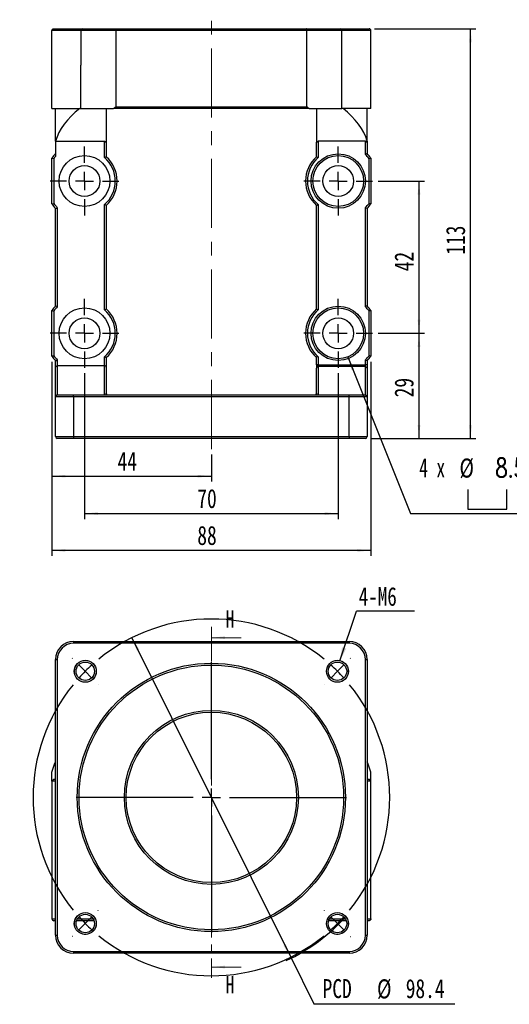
# Model space of a CAD drawing. Header units: millimetres. Extents: x 32 to 275, y 1 to 197.
# Tile 1 of 4: x 32 to 122, y 10 to 191. Entities that reach past the tile are written whole.
import ezdxf

# ---------------------------------------------------------------- set-up
doc = ezdxf.new("R2010")
doc.units = ezdxf.units.MM
doc.linetypes.add('CENTER', pattern=[10.16, 6.35, -1.27, 1.27, -1.27])
doc.linetypes.add('CENTERX2', pattern=[20.32, 12.7, -2.54, 2.54, -2.54])
doc.layers.add('FORMAT', color=7, linetype='Continuous')
doc.styles.add('SLDTEXTSTYLE0', font='TXT', dxfattribs={"width": 0.75})
doc.styles.add('SLDTEXTSTYLE1', font='TXT', dxfattribs={"width": 0.75, "bigfont": 'bigfont'})
doc.styles.add('SLDTEXTSTYLE4', font='TXT', dxfattribs={"width": 0.666667})
doc.dimstyles.new('SLDDIMSTYLE0', dxfattribs={"dimtxt": 3.5, "dimasz": 2.5, "dimexe": 0, "dimexo": 0.0625, "dimgap": 0.875, "dimtad": 0, "dimtih": 1, "dimtoh": 1, "dimdec": 1, "dimlfac": 1.5, "dimrnd": 1e-09, "dimzin": 12, "dimdsep": 46, "dimtxsty": 'SLDTEXTSTYLE0', "dimsah": 1, "dimcen": 0, "dimadec": 0, "dimazin": 3, "dimtfac": 1, "dimtdec": 1, "dimtmove": 0, "dimatfit": 3, "dimfxl": 0, "dimfrac": 2, "dimtolj": 1, "dimtzin": 12, "dimarcsym": 0})
doc.dimstyles.new('SLDDIMSTYLE1', dxfattribs={"dimtxt": 0.18, "dimasz": 2.5, "dimexe": 0, "dimexo": 0.0625, "dimgap": 0, "dimtad": 0, "dimtih": 1, "dimtoh": 1, "dimdec": 0, "dimrnd": 1e-09, "dimzin": 0, "dimdsep": 46, "dimtxsty": 'Standard', "dimsah": 1, "dimcen": 0.09, "dimadec": 0, "dimazin": 0, "dimtfac": 2.5, "dimtdec": 0, "dimtofl": 0, "dimtmove": 0, "dimatfit": 3, "dimfxl": 0, "dimfrac": 2, "dimtolj": 1, "dimtzin": 0, "dimarcsym": 0})
doc.dimstyles.new('SLDDIMSTYLE2', dxfattribs={"dimtxt": 3.5, "dimasz": 2.5, "dimexe": 0, "dimexo": 0.0625, "dimgap": 0.875, "dimtad": 1, "dimlfac": 1.5, "dimrnd": 1e-09, "dimzin": 12, "dimdsep": 46, "dimtxsty": 'SLDTEXTSTYLE0', "dimsah": 1, "dimcen": 0.09, "dimadec": 0, "dimazin": 3, "dimtfac": 1, "dimtofl": 0, "dimtmove": 0, "dimatfit": 3, "dimfxl": 0, "dimfrac": 2, "dimtolj": 1, "dimtzin": 12, "dimarcsym": 0})
doc.dimstyles.new('SLDDIMSTYLE6', dxfattribs={"dimtxt": 3.5, "dimasz": 2.5, "dimexe": 0, "dimexo": 0.0625, "dimgap": 0.875, "dimtad": 0, "dimtih": 1, "dimtoh": 1, "dimdec": 1, "dimlfac": 1.5, "dimrnd": 1e-09, "dimzin": 12, "dimdsep": 46, "dimtxsty": 'SLDTEXTSTYLE0', "dimsah": 1, "dimcen": 0, "dimadec": 0, "dimazin": 3, "dimtfac": 1, "dimtofl": 0, "dimtmove": 0, "dimatfit": 3, "dimfxl": 0, "dimfrac": 2, "dimtolj": 1, "dimtzin": 12, "dimarcsym": 0})

# ---------------------------------------------------------------- blocks, each defined once
blk = doc.blocks.new('_D')
at = {"layer": 'FORMAT', "color": 7}
for p, q in [((52.56, 77.53), (81.76, 18.79)), ((81.76, 18.79), (86.03, 10.2)), ((86.03, 10.2), (111.97, 10.2))]:
    blk.add_line(p, q, dxfattribs=at)
blk.add_arc((67.16, 48.16), 33.01, 294.6812, 318.7227, dxfattribs=at)
for points in [[(52.56, 77.53), (53.45, 75.18), (53.9, 75.4)], [(81.76, 18.79), (80.87, 21.14), (80.42, 20.92)]]:
    blk.add_solid(points, dxfattribs=at)
at = {"layer": 'FORMAT', "color": 7, "char_height": 3.5, "attachment_point": 1, "style": 'SLDTEXTSTYLE0'}
for s, insert in [('PCD', (87.62, 14.76)), ('%%c', (97.64, 14.71)), ('98.4', (102.92, 14.76))]:
    blk.add_mtext(s, dxfattribs=dict(at, insert=insert))
blk = doc.blocks.new('SW_NOTE_0')
at = {"layer": 'FORMAT', "color": 0}
blk.add_line((10.7, 0), (0, 0), dxfattribs=at)
at = {"layer": 'FORMAT', "color": 0, "insert": (0.41, 4.4), "char_height": 3.44, "attachment_point": 1, "style": 'SLDTEXTSTYLE0'}
blk.add_mtext('4-M6', dxfattribs=at)
blk = doc.blocks.new('SW_CENTERMARKSYMBOL_0')
at = {"layer": 'FORMAT', "color": 0}
for p, q in [((-48.74, 2.36), (-48.77, 2.38)), ((2.36, 2.36), (2.38, 2.38)), ((-46.39, 0), (-47.56, 1.18)), ((-23.19, -19.86), (-23.19, 1.67)), ((0, 0), (-1.18, -1.18)), ((0, 0), (1.18, 1.18)), ((-46.39, 0), (-45.21, -1.18)), ((-44.03, -2.36), (-44.01, -2.38)), ((-2.36, -2.36), (-2.38, -2.38)), ((-23.19, -23.19), (-23.19, -21.53)), ((-26.53, -23.19), (-48.05, -23.19)), ((-23.19, -23.19), (-24.86, -23.19)), ((-23.19, -23.19), (-23.19, -24.86)), ((-23.19, -23.19), (-21.53, -23.19)), ((-19.86, -23.19), (1.67, -23.19)), ((-23.19, -26.53), (-23.19, -48.05)), ((-46.39, -46.39), (-45.21, -45.21)), ((-44.03, -44.03), (-44.01, -44.01)), ((-2.36, -44.03), (-2.38, -44.01)), ((0, -46.39), (-1.18, -45.21)), ((-46.39, -46.39), (-47.56, -47.56)), ((0, -46.39), (1.18, -47.56)), ((-48.74, -48.74), (-48.77, -48.77)), ((2.36, -48.74), (2.38, -48.77))]:
    blk.add_line(p, q, dxfattribs=at)
for start, end in [(50.8227, 129.1773), (132.0886, 135), (45, 47.9114), (42.0886, 45), (135, 137.9114), (140.8227, 219.1773), (320.8227, 39.1773), (222.0886, 225), (315, 317.9114), (225, 227.9114), (312.0886, 315), (230.8227, 309.1773)]:
    blk.add_arc((-23.19, -23.19), 32.8, start, end, dxfattribs=at)
blk = doc.blocks.new('SW_SYMBOL_HOLE_SPOT')
at = {"layer": 'FORMAT', "color": 0}
for p, q in [((0, 875), (0, 75)), ((1600, 75), (1600, 875)), ((0, 75), (1600, 75))]:
    blk.add_line(p, q, dxfattribs=at)
blk = doc.blocks.new('_D_6')
at = {"layer": 'FORMAT'}
for p, q in [((92.24, 129.16), (103.81, 100.35)), ((103.81, 100.35), (145.81, 100.35))]:
    blk.add_line(p, q, dxfattribs=at)
blk.add_solid([(92.24, 129.16), (92.94, 126.75), (93.4, 126.93)], dxfattribs=at)
at = {"layer": 'FORMAT', "xscale": 0.004470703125, "yscale": 0.004470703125, "zscale": 0.004470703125}
blk.add_blockref('SW_SYMBOL_HOLE_SPOT', (114.36, 100.84), dxfattribs=at)
at = {"layer": 'FORMAT', "char_height": 3.5, "attachment_point": 1}
for s, insert, style in [('4 x', (105.4, 110.53), 'SLDTEXTSTYLE4'), ('%%c', (112.81, 110.47), 'SLDTEXTSTYLE0'), ('8.5 \\M+18AAE\\M+19153\\M+18AD1\\M+190FA', (119.4, 110.53), 'SLDTEXTSTYLE1'), ('%%c', (123.81, 104.86), 'SLDTEXTSTYLE0'), ('14', (130.4, 104.92), 'SLDTEXTSTYLE0')]:
    blk.add_mtext(s, dxfattribs=dict(at, insert=insert, style=style))
blk = doc.blocks.new('_D_7')
at = {"layer": 'FORMAT', "color": 7}
for p, q in [((97.83, 161.49), (106.36, 161.49)), ((105.36, 133.49), (105.36, 161.49)), ((97.83, 133.49), (106.36, 133.49))]:
    blk.add_line(p, q, dxfattribs=at)
for points in [[(105.36, 161.49), (105.11, 158.99), (105.61, 158.99)], [(105.36, 133.49), (105.61, 135.99), (105.11, 135.99)]]:
    blk.add_solid(points, dxfattribs=at)
at = {"layer": 'FORMAT', "color": 7, "insert": (100.85, 144.9), "char_height": 3.5, "attachment_point": 1, "rotation": 90, "style": 'SLDTEXTSTYLE0'}
blk.add_mtext('42', dxfattribs=at)
blk = doc.blocks.new('_D_8')
at = {"layer": 'FORMAT', "color": 7}
for p, q in [((43.83, 126.16), (43.83, 99.35)), ((90.5, 126.16), (90.5, 99.35)), ((43.83, 100.35), (90.5, 100.35))]:
    blk.add_line(p, q, dxfattribs=at)
for points in [[(43.83, 100.35), (46.33, 100.1), (46.33, 100.6)], [(90.5, 100.35), (88, 100.6), (88, 100.1)]]:
    blk.add_solid(points, dxfattribs=at)
at = {"layer": 'FORMAT', "color": 7, "insert": (64.58, 104.86), "char_height": 3.5, "attachment_point": 1, "style": 'SLDTEXTSTYLE0'}
blk.add_mtext('70', dxfattribs=at)
blk = doc.blocks.new('_D_9')
at = {"layer": 'FORMAT', "color": 7}
for p, q in [((37.83, 128.27), (37.83, 106.22)), ((67.16, 111.22), (67.16, 106.22)), ((37.83, 107.22), (67.16, 107.22))]:
    blk.add_line(p, q, dxfattribs=at)
for points in [[(37.83, 107.22), (40.33, 106.97), (40.33, 107.47)], [(67.16, 107.22), (64.66, 107.47), (64.66, 106.97)]]:
    blk.add_solid(points, dxfattribs=at)
at = {"layer": 'FORMAT', "color": 7, "insert": (49.91, 111.73), "char_height": 3.5, "attachment_point": 1, "style": 'SLDTEXTSTYLE0'}
blk.add_mtext('44', dxfattribs=at)
blk = doc.blocks.new('_D_10')
at = {"layer": 'FORMAT', "color": 7}
for p, q in [((37.83, 128.27), (37.83, 92.57)), ((96.5, 128.27), (96.5, 92.57)), ((96.5, 93.57), (37.83, 93.57))]:
    blk.add_line(p, q, dxfattribs=at)
for points in [[(37.83, 93.57), (40.33, 93.32), (40.33, 93.82)], [(96.5, 93.57), (94, 93.82), (94, 93.32)]]:
    blk.add_solid(points, dxfattribs=at)
at = {"layer": 'FORMAT', "color": 7, "insert": (64.58, 98.08), "char_height": 3.5, "attachment_point": 1, "style": 'SLDTEXTSTYLE0'}
blk.add_mtext('88', dxfattribs=at)
blk = doc.blocks.new('_D_11')
at = {"layer": 'FORMAT', "color": 7}
for p, q in [((97.83, 133.49), (106.36, 133.49)), ((105.36, 114.16), (105.36, 133.49)), ((96.5, 114.16), (106.36, 114.16))]:
    blk.add_line(p, q, dxfattribs=at)
for points in [[(105.36, 133.49), (105.11, 130.99), (105.61, 130.99)], [(105.36, 114.16), (105.61, 116.66), (105.11, 116.66)]]:
    blk.add_solid(points, dxfattribs=at)
at = {"layer": 'FORMAT', "color": 7, "insert": (100.85, 121.72), "char_height": 3.5, "attachment_point": 1, "rotation": 90, "style": 'SLDTEXTSTYLE0'}
blk.add_mtext('29', dxfattribs=at)
blk = doc.blocks.new('_D_12')
at = {"layer": 'FORMAT', "color": 7}
for p, q in [((97.16, 189.49), (115.83, 189.49)), ((114.83, 114.16), (114.83, 189.49)), ((96.5, 114.16), (115.83, 114.16))]:
    blk.add_line(p, q, dxfattribs=at)
for points in [[(114.83, 189.49), (114.58, 186.99), (115.08, 186.99)], [(114.83, 114.16), (115.08, 116.66), (114.58, 116.66)]]:
    blk.add_solid(points, dxfattribs=at)
at = {"layer": 'FORMAT', "color": 7, "insert": (110.32, 147.94), "char_height": 3.5, "attachment_point": 1, "rotation": 90, "style": 'SLDTEXTSTYLE0'}
blk.add_mtext('113', dxfattribs=at)
blk = doc.blocks.new('SW_CENTERMARKSYMBOL_1')
at = {"layer": 'FORMAT', "color": 0}
for p, q in [((0, 3.33), (0, 6.33)), ((-3.33, 0), (-6.33, 0)), ((0, 0), (-1.67, 0)), ((0, 0), (0, 1.67)), ((0, 0), (0, -1.67)), ((0, 0), (1.67, 0)), ((3.33, 0), (6.33, 0)), ((0, -3.33), (0, -6.33))]:
    blk.add_line(p, q, dxfattribs=at)
blk = doc.blocks.new('SW_CENTERMARKSYMBOL_2')
at = {"layer": 'FORMAT', "color": 0}
for p, q in [((0, 3.33), (0, 6.33)), ((-3.33, 0), (-6.33, 0)), ((0, 0), (-1.67, 0)), ((0, 0), (0, 1.67)), ((0, 0), (0, -1.67)), ((0, 0), (1.67, 0)), ((3.33, 0), (6.33, 0)), ((0, -3.33), (0, -6.33))]:
    blk.add_line(p, q, dxfattribs=at)
blk = doc.blocks.new('SW_CENTERMARKSYMBOL_3')
at = {"layer": 'FORMAT', "color": 0}
for p, q in [((0, 3.33), (0, 6.33)), ((-3.33, 0), (-6.33, 0)), ((0, 0), (-1.67, 0)), ((0, 0), (0, 1.67)), ((0, 0), (0, -1.67)), ((0, 0), (1.67, 0)), ((3.33, 0), (6.33, 0)), ((0, -3.33), (0, -6.33))]:
    blk.add_line(p, q, dxfattribs=at)
blk = doc.blocks.new('SW_CENTERMARKSYMBOL_4')
at = {"layer": 'FORMAT', "color": 0}
for p, q in [((0, 3.33), (0, 6.33)), ((-3.33, 0), (-6.33, 0)), ((0, 0), (-1.67, 0)), ((0, 0), (0, 1.67)), ((0, 0), (0, -1.67)), ((0, 0), (1.67, 0)), ((3.33, 0), (6.33, 0)), ((0, -3.33), (0, -6.33))]:
    blk.add_line(p, q, dxfattribs=at)

msp = doc.modelspace()

# ---------------------------------------------------------------- linework, layer by layer
at = {"color": 7, "linetype": 'Continuous', "lineweight": 25}
for p, q in [((37.8291, 174.8239), (37.8291, 189.1572)), ((43.1624, 189.1572), (37.8291, 189.1572)), ((38.1624, 189.4906), (43.4415, 189.4906)), ((49.6125, 189.1572), (43.1624, 189.1572)), ((43.1624, 189.1572), (43.1624, 182.8239)), ((43.4415, 189.4906), (49.7268, 189.4906)), ((84.7123, 189.1572), (49.6125, 189.1572)), ((49.6125, 189.1572), (49.6125, 175.1572)), ((49.7268, 189.4906), (84.598, 189.4906)), ((84.598, 189.4906), (90.8833, 189.4906)), ((84.7123, 175.1572), (84.7123, 189.1572)), ((91.1624, 189.1572), (84.7123, 189.1572)), ((90.8833, 189.4906), (96.1624, 189.4906)), ((91.1624, 182.8239), (91.1624, 189.1572)), ((96.4957, 189.1572), (91.1624, 189.1572)), ((96.4957, 174.8239), (96.4957, 189.1572)), ((43.1624, 182.8239), (43.1622, 182.8239)), ((43.1622, 174.8239), (43.1622, 182.8239)), ((43.1624, 174.8239), (43.1624, 182.8239)), ((91.1624, 174.8239), (91.1624, 182.8239)), ((91.1627, 182.8239), (91.1624, 182.8239)), ((91.1627, 174.8239), (91.1627, 182.8239)), ((37.8291, 174.8239), (43.1622, 174.8239)), ((38.4957, 168.8239), (38.4957, 174.8239)), ((43.1622, 174.8239), (43.1624, 174.8239)), ((43.1624, 174.8239), (49.1902, 174.8239)), ((47.8291, 174.8239), (47.8291, 168.6572)), ((85.1346, 174.8239), (49.1902, 174.8239)), ((49.6125, 175.1572), (84.7123, 175.1572)), ((85.1346, 174.8239), (91.1624, 174.8239)), ((86.4957, 174.8239), (86.4957, 168.6572)), ((91.1624, 174.8239), (91.1627, 174.8239)), ((96.4957, 174.8239), (91.1627, 174.8239)), ((95.8291, 168.8239), (95.8291, 174.8239)), ((38.4957, 168.8239), (47.4957, 168.8239)), ((38.4957, 168.8239), (38.4957, 166.0244)), ((47.4957, 168.8239), (47.8291, 168.6572)), ((47.4957, 165.8111), (47.4957, 168.8239)), ((47.8291, 168.6572), (47.8291, 165.9627)), ((86.4957, 168.6572), (86.8291, 168.8239)), ((86.4957, 165.9627), (86.4957, 168.6572)), ((95.4957, 168.8239), (86.8291, 168.8239)), ((86.8291, 168.8239), (86.8291, 165.8111)), ((95.4957, 168.8239), (95.8291, 168.6572)), ((95.4957, 166.3895), (95.4957, 168.8239)), ((95.8291, 168.8239), (95.8291, 168.6572)), ((95.8291, 168.6572), (95.8291, 166.5238)), ((37.8291, 157.2742), (37.8291, 165.7069)), ((38.1624, 165.6002), (38.1624, 157.381)), ((96.1624, 157.381), (96.1624, 165.6002)), ((96.4957, 165.7069), (96.4957, 157.2742)), ((38.4957, 138.5238), (38.4957, 156.4573)), ((38.8291, 156.5916), (38.8291, 138.3895)), ((47.4957, 137.8111), (47.4957, 157.1701)), ((47.8291, 157.0184), (47.8291, 137.9627)), ((86.4957, 137.9627), (86.4957, 157.0184)), ((86.8291, 157.1701), (86.8291, 137.8111)), ((95.4957, 138.3895), (95.4957, 156.5916)), ((95.8291, 156.4573), (95.8291, 138.5238)), ((37.8291, 129.2742), (37.8291, 137.7069)), ((38.1624, 137.6002), (38.1624, 129.381)), ((96.1624, 129.381), (96.1624, 137.6002)), ((96.4957, 137.7069), (96.4957, 129.2742)), ((38.8291, 128.5916), (38.8291, 127.4906)), ((47.4957, 127.4906), (47.4957, 129.1701)), ((47.8291, 129.0184), (47.8291, 127.2571)), ((86.4957, 127.724), (86.4957, 129.0184)), ((86.8291, 129.1701), (86.8291, 127.724)), ((95.4957, 127.724), (95.4957, 128.5916)), ((38.4957, 127.2571), (38.4957, 128.4573)), ((38.8291, 127.4906), (38.4957, 127.2571)), ((38.4957, 121.864), (38.4957, 127.2571)), ((38.8291, 127.4906), (38.8291, 122.1773)), ((47.4957, 127.4906), (38.8291, 127.4906)), ((47.4957, 122.1773), (47.4957, 127.4906)), ((47.8291, 127.2571), (47.8291, 122.4906)), ((86.8291, 127.724), (86.4957, 127.724)), ((86.4957, 127.724), (86.4957, 127.0975)), ((86.4957, 122.4906), (86.4957, 127.0975)), ((86.8291, 127.4108), (86.8291, 127.724)), ((86.8291, 127.724), (95.4957, 127.724)), ((86.8291, 127.4108), (86.8291, 122.1773)), ((95.4957, 127.4108), (86.8291, 127.4108)), ((95.4957, 127.4108), (95.4957, 127.724)), ((95.8291, 127.724), (95.4957, 127.724)), ((95.4957, 122.1773), (95.4957, 127.4108)), ((95.8291, 127.0975), (95.4957, 127.4108)), ((95.8291, 128.4573), (95.8291, 127.724)), ((95.8291, 127.724), (95.8291, 127.0975)), ((95.8291, 127.0975), (95.8291, 121.864)), ((38.4957, 121.864), (38.8291, 122.1773)), ((38.4957, 121.8239), (38.8291, 122.1572)), ((38.4957, 121.8239), (38.4957, 121.864)), ((38.4957, 114.4906), (38.4957, 121.8239)), ((41.8291, 121.8239), (38.4957, 121.8239)), ((38.8291, 122.1773), (38.8291, 122.1572)), ((38.8291, 122.1773), (47.4957, 122.1773)), ((38.8291, 122.1572), (41.8291, 122.1572)), ((41.8291, 121.8239), (41.8291, 122.1572)), ((41.8291, 122.1572), (92.4957, 122.1572)), ((41.8291, 121.8239), (41.8291, 114.4906)), ((92.4957, 121.8239), (41.8291, 121.8239)), ((47.4957, 122.1773), (47.4957, 122.1572)), ((86.8291, 122.1572), (86.8291, 122.1773)), ((86.8291, 122.1773), (95.4957, 122.1773)), ((92.4957, 121.8239), (92.4957, 122.1572)), ((92.4957, 122.1572), (95.4957, 122.1572)), ((92.4957, 114.4906), (92.4957, 121.8239)), ((95.8291, 121.8239), (92.4957, 121.8239)), ((95.4957, 122.1572), (95.4957, 122.1773)), ((95.8291, 121.864), (95.4957, 122.1773)), ((95.8291, 121.8239), (95.4957, 122.1572)), ((95.8291, 121.864), (95.8291, 121.8239)), ((95.8291, 121.8239), (95.8291, 114.4906)), ((38.4957, 114.4906), (41.8291, 114.4906)), ((41.8291, 114.1572), (38.8291, 114.1572)), ((41.8291, 114.4906), (92.4957, 114.4906)), ((41.8291, 114.4906), (41.8291, 114.1572)), ((92.4957, 114.1572), (41.8291, 114.1572)), ((92.4957, 114.4906), (95.8291, 114.4906)), ((92.4957, 114.4906), (92.4957, 114.1572)), ((95.4957, 114.1572), (92.4957, 114.1572)), ((41.8291, 76.8265), (92.4957, 76.8265)), ((41.8291, 76.8265), (41.8291, 76.4932)), ((92.4957, 76.4932), (41.8291, 76.4932)), ((92.4957, 76.8265), (92.4957, 76.4932)), ((38.4957, 73.4932), (38.8291, 73.4932)), ((38.4957, 22.8265), (38.4957, 73.4932)), ((38.8291, 73.4932), (38.8291, 22.8265)), ((95.4957, 73.4932), (95.8291, 73.4932)), ((95.4957, 22.8265), (95.4957, 73.4932)), ((95.8291, 73.4932), (95.8291, 22.8265)), ((37.8291, 51.1599), (37.8291, 52.8265)), ((96.4957, 51.1599), (96.4957, 52.8265)), ((38.4957, 51.1599), (37.8291, 51.1599)), ((37.8291, 51.1599), (37.8291, 25.8265)), ((38.1624, 51.4932), (38.4957, 51.4932)), ((95.8291, 51.4932), (96.1624, 51.4932)), ((96.4957, 51.1599), (95.8291, 51.1599)), ((96.4957, 25.8265), (96.4957, 51.1599)), ((37.8291, 25.8265), (38.4957, 25.8265)), ((38.4957, 25.4932), (38.1624, 25.4932)), ((45.5857, 25.4932), (42.3529, 25.4932)), ((91.972, 25.4932), (88.7391, 25.4932)), ((95.8291, 25.8265), (96.4957, 25.8265)), ((96.1624, 25.4932), (95.8291, 25.4932)), ((38.4957, 22.8265), (38.8291, 22.8265)), ((95.4957, 22.8265), (95.8291, 22.8265)), ((41.8291, 19.8265), (92.4957, 19.8265)), ((41.8291, 19.8265), (41.8291, 19.4932)), ((92.4957, 19.4932), (41.8291, 19.4932)), ((92.4957, 19.8265), (92.4957, 19.4932))]:
    msp.add_line(p, q, dxfattribs=at)
at = {"color": 7, "linetype": 'CENTER', "lineweight": 18}
msp.add_line((67.1624, 79.5293), (67.1624, 14.9717), dxfattribs=at)
at = {"color": 7, "linetype": 'Continuous', "lineweight": 18}
for p, q in [((72.6624, 77.5293), (67.1624, 77.5293)), ((72.6624, 16.9717), (67.1624, 16.9717))]:
    msp.add_line(p, q, dxfattribs=at)
at = {"color": 8, "linetype": 'Continuous', "lineweight": 25}
for p, q in [((42.5028, 25.8265), (45.4359, 25.8265)), ((88.889, 25.8265), (91.8221, 25.8265))]:
    msp.add_line(p, q, dxfattribs=at)
at = {"color": 7, "linetype": 'Continuous', "lineweight": 25, "flags": 128}
for points in [[(37.8291, 52.8265), (38.3396, 54.2724), (38.4957, 54.6871)], [(96.4957, 52.8265), (95.9852, 54.2724), (95.8291, 54.6871)]]:
    msp.add_lwpolyline(points, dxfattribs=at)
at = {"color": 7, "linetype": 'Continuous', "lineweight": 25}
for centre, radius in [((43.8291, 161.4906), 4.6667), ((90.4957, 161.4906), 5), ((90.4957, 161.4906), 4.6667), ((43.8291, 161.4906), 2.8333), ((90.4957, 161.4906), 2.8333), ((43.8291, 133.4906), 4.6667), ((90.4957, 133.4906), 5), ((90.4957, 133.4906), 4.6667), ((43.8291, 133.4906), 2.8333), ((90.4957, 133.4906), 2.8333), ((43.9693, 71.353), 2.0167), ((43.9693, 71.353), 1.7), ((67.1624, 48.1599), 24.6667), ((67.1624, 48.1599), 24.3333), ((90.3555, 71.353), 2.0167), ((90.3555, 71.353), 1.7), ((67.1624, 48.1599), 16), ((67.1624, 48.1599), 15.6667), ((43.9693, 24.9668), 2.0167), ((43.9693, 24.9668), 1.7), ((90.3555, 24.9668), 2.0167), ((90.3555, 24.9668), 1.7)]:
    msp.add_circle(centre, radius, dxfattribs=at)
for centre, radius, start, end in [((43.4713, 189.1822), 0.3098, 95.513276, 184.614238), ((90.8536, 189.1822), 0.3098, 355.385959, 84.486527), ((67.1624, 152.4906), 28.6667, 127.749242, 128.824517), ((67.1624, 152.4906), 28.6667, 51.175483, 52.250758), ((43.8291, 161.4906), 7.3333, 136.658242, 144.903199), ((43.8291, 161.4906), 7, 139.632406, 144.049432), ((43.8291, 161.4906), 5.6667, 310.320215, 49.679785), ((43.8291, 161.4906), 6, 311.810315, 48.189685), ((90.4957, 161.4906), 6, 131.810315, 228.189685), ((90.4957, 161.4906), 5.6667, 130.320215, 229.679785), ((90.4957, 161.4906), 7, 35.950568, 44.415309), ((90.4957, 161.4906), 7.3333, 35.096801, 43.341758), ((43.8291, 161.4906), 7.3333, 215.096801, 223.341758), ((43.8291, 161.4906), 7, 215.950568, 224.415309), ((90.4957, 161.4906), 7, 315.584691, 324.049432), ((90.4957, 161.4906), 7.3333, 316.658242, 324.903199), ((43.8291, 133.4906), 7.3333, 136.658242, 144.903199), ((43.8291, 133.4906), 7, 135.584691, 144.049432), ((43.8291, 133.4906), 5.6667, 310.320215, 49.679785), ((43.8291, 133.4906), 6, 311.810315, 48.189685), ((90.4957, 133.4906), 6, 131.810315, 228.189685), ((90.4957, 133.4906), 5.6667, 130.320215, 229.679785), ((90.4957, 133.4906), 7, 35.950568, 44.415309), ((90.4957, 133.4906), 7.3333, 35.096801, 43.341758), ((43.8291, 133.4906), 7.3333, 215.096801, 223.341758), ((43.8291, 133.4906), 7, 215.950568, 224.415309), ((90.4957, 133.4906), 7, 315.584691, 324.049432), ((90.4957, 133.4906), 7.3333, 316.658242, 324.903199), ((86.8193, 127.0872), 0.3238, 88.277596, 178.166808), ((48.1624, 122.4906), 0.3333, 180, 270), ((86.1624, 122.4906), 0.3333, 270, 0), ((38.8291, 114.4906), 0.3333, 180, 270), ((95.4957, 114.4906), 0.3333, 270, 0), ((41.8291, 73.4932), 3.3333, 90, 180), ((41.8291, 73.4932), 3, 90, 180), ((92.4957, 73.4932), 3.3333, 0, 90), ((92.4957, 73.4932), 3, 0, 90), ((41.8291, 22.8265), 3.3333, 180, 270), ((41.8291, 22.8265), 3, 180, 270), ((92.4957, 22.8265), 3, 270, 0), ((92.4957, 22.8265), 3.3333, 270, 0)]:
    msp.add_arc(centre, radius, start, end, dxfattribs=at)
at = {"color": 7, "linetype": 'Continuous', "lineweight": 18}
for centre in [(43.9693, 71.353), (90.3555, 71.353), (43.9693, 24.9668), (90.3555, 24.9668)]:
    msp.add_arc(centre, 2, 255, 195, dxfattribs=at)
at = {"color": 7, "linetype": 'Continuous', "lineweight": 25}
for centre, major_axis, ratio, start_param, end_param in [((68.798, 166.623), (30.6203, 0), 0.5, 2.57631622, 2.99734068), ((65.5268, 166.623), (30.6203, 0), 0.5, 0.14425197, 0.56527643), ((47.4957, 127.1359), (0.2357, 0.3365), 0.70042726, 5.49778714, 7.06858347), ((47.4957, 122.4906), (0.3333, 0), 0.93979342, 4.71238898, 6.28318531), ((86.8291, 122.4906), (0.3333, 0), 0.93979342, 3.14159265, 4.71238898)]:
    msp.add_ellipse(centre, major_axis=major_axis, ratio=ratio, start_param=start_param, end_param=end_param, dxfattribs=at)
for points, knots in [([(37.8291, 189.1572), (37.8291, 189.2459), (37.8658, 189.3324), (37.989, 189.4549), (38.0762, 189.4906), (38.1624, 189.4906)], [0, 0, 0, 0, 0.5, 0.5, 1, 1, 1, 1]), ([(49.6125, 189.1572), (49.6125, 189.2478), (49.6257, 189.3356), (49.6683, 189.4567), (49.6978, 189.4906), (49.7268, 189.4906)], [0, 0, 0, 0, 0.5, 0.5, 1, 1, 1, 1]), ([(84.7123, 189.1572), (84.7123, 189.2478), (84.6991, 189.3356), (84.6565, 189.4567), (84.6271, 189.4906), (84.598, 189.4906)], [0, 0, 0, 0, 0.5, 0.5, 1, 1, 1, 1]), ([(96.4957, 189.1572), (96.4957, 189.2459), (96.459, 189.3324), (96.3358, 189.4549), (96.2486, 189.4906), (96.1624, 189.4906)], [0, 0, 0, 0, 0.5, 0.5, 1, 1, 1, 1]), ([(86.8291, 129.1701), (86.7882, 129.2048), (86.7427, 129.235), (86.6718, 129.2568), (86.6483, 129.2596), (86.6059, 129.2546), (86.5872, 129.2469), (86.5412, 129.2134), (86.5228, 129.1785), (86.5001, 129.1026), (86.4957, 129.0612), (86.4957, 129.0184)], [0, 0, 0, 0, 0.25, 0.25, 0.375, 0.375, 0.5, 0.5, 0.75, 0.75, 1, 1, 1, 1]), ([(37.8291, 25.8265), (37.8291, 25.7363), (37.8674, 25.6487), (37.9917, 25.5274), (38.0778, 25.4932), (38.1624, 25.4932)], [0, 0, 0, 0, 0.5, 0.5, 1, 1, 1, 1]), ([(96.4957, 25.8265), (96.4957, 25.7363), (96.4574, 25.6487), (96.3331, 25.5274), (96.2471, 25.4932), (96.1624, 25.4932)], [0, 0, 0, 0, 0.5, 0.5, 1, 1, 1, 1])]:
    msp.add_open_spline(points, degree=3, knots=knots, dxfattribs=at)
for points in [[(38.1624, 165.6002), (38.0514, 165.6362), (37.9403, 165.6718), (37.8291, 165.7069)], [(47.8291, 165.9627), (47.7178, 165.9129), (47.6067, 165.8624), (47.4957, 165.8111)], [(86.4957, 165.9627), (86.607, 165.9129), (86.7182, 165.8624), (86.8291, 165.8111)], [(95.8291, 166.5238), (95.7179, 166.4796), (95.6067, 166.4349), (95.4957, 166.3895)], [(96.4957, 165.7069), (96.3846, 165.6718), (96.2735, 165.6362), (96.1624, 165.6002)], [(37.8291, 157.2742), (37.9403, 157.3094), (38.0514, 157.3449), (38.1624, 157.381)], [(38.4957, 156.4573), (38.607, 156.5015), (38.7181, 156.5463), (38.8291, 156.5916)], [(47.8291, 157.0184), (47.7178, 157.0682), (47.6067, 157.1187), (47.4957, 157.1701)], [(86.4957, 157.0184), (86.607, 157.0682), (86.7182, 157.1187), (86.8291, 157.1701)], [(95.8291, 156.4573), (95.7179, 156.5015), (95.6067, 156.5463), (95.4957, 156.5916)], [(96.4957, 157.2742), (96.3846, 157.3094), (96.2735, 157.3449), (96.1624, 157.381)], [(37.8291, 137.7069), (37.9403, 137.6718), (38.0514, 137.6362), (38.1624, 137.6002)], [(38.4957, 138.5238), (38.607, 138.4796), (38.7181, 138.4349), (38.8291, 138.3895)], [(47.8291, 137.9627), (47.7178, 137.9129), (47.6067, 137.8624), (47.4957, 137.8111)], [(86.4957, 137.9627), (86.607, 137.9129), (86.7182, 137.8624), (86.8291, 137.8111)], [(95.8291, 138.5238), (95.7179, 138.4796), (95.6067, 138.4349), (95.4957, 138.3895)], [(96.4957, 137.7069), (96.3846, 137.6718), (96.2735, 137.6362), (96.1624, 137.6002)], [(37.8291, 129.2742), (37.9403, 129.3094), (38.0514, 129.3449), (38.1624, 129.381)], [(38.4957, 128.4573), (38.607, 128.5015), (38.7181, 128.5463), (38.8291, 128.5916)], [(47.4957, 129.1701), (47.6067, 129.1187), (47.7178, 129.0682), (47.8291, 129.0184)], [(95.8291, 128.4573), (95.7179, 128.5015), (95.6067, 128.5463), (95.4957, 128.5916)], [(96.4957, 129.2742), (96.3846, 129.3094), (96.2735, 129.3449), (96.1624, 129.381)], [(37.8291, 51.1599), (37.9403, 51.2711), (38.0514, 51.3822), (38.1624, 51.4932)], [(96.4957, 51.1599), (96.3846, 51.2711), (96.2735, 51.3822), (96.1624, 51.4932)]]:
    msp.add_open_spline(points, degree=3, dxfattribs=at)
at = {"color": 7, "linetype": 'Continuous', "lineweight": 18}
for points in [[(67.1624, 77.5293), (69.6624, 77.2793), (69.6624, 77.7793)], [(67.1624, 16.9717), (69.6624, 16.7217), (69.6624, 17.2217)]]:
    msp.add_solid(points, dxfattribs=at)
at = {"layer": 'FORMAT', "color": 7, "linetype": 'CENTERX2', "lineweight": 18}
msp.add_line((67.1624, 112.2174), (67.1624, 191.1572), dxfattribs=at)

# ---------------------------------------------------------------- block references
at = {"layer": 'FORMAT', "color": 7}
for name, p in [('SW_CENTERMARKSYMBOL_4', (43.8291, 161.4906)), ('SW_CENTERMARKSYMBOL_1', (90.4957, 161.4906)), ('SW_CENTERMARKSYMBOL_3', (43.8291, 133.4906)), ('SW_CENTERMARKSYMBOL_2', (90.4957, 133.4906)), ('SW_NOTE_0', (93.851, 82.4331)), ('SW_CENTERMARKSYMBOL_0', (90.3555, 71.353))]:
    msp.add_blockref(name, p, dxfattribs=at)

# ---------------------------------------------------------------- texts
at = {"color": 7, "linetype": 'Continuous', "char_height": 3.175, "attachment_point": 1, "style": 'SLDTEXTSTYLE0'}
for insert in [(69.7712, 82.5728), (69.7712, 15.2922)]:
    msp.add_mtext('H', dxfattribs=dict(at, insert=insert))

# ---------------------------------------------------------------- dimensions: what is measured, and where the dimension line sits
at = {"layer": 'FORMAT', "color": 7}
for base, p1, p2, angle, picture, middle in [((114.829, 189.4906), (95.4957, 114.1572), (96.1624, 189.4906), 90, '_D_12', (114.829, 151.8239)), ((105.3642, 161.4906), (96.8291, 133.4906), (96.8291, 161.4906), 90, '_D_7', (105.3642, 147.4906)), ((105.3642, 133.4906), (95.4957, 114.1572), (96.8291, 133.4906), 90, '_D_11', (105.3642, 124.3033)), ((90.4957, 100.3517), (43.8291, 127.1572), (90.4957, 127.1572), 0, '_D_8', (67.1624, 100.3517))]:
    dim = msp.add_linear_dim(base=base, p1=p1, p2=p2, angle=angle, dimstyle='SLDDIMSTYLE2', dxfattribs=at)
    dim.commit()
    dim.dimension.update_dxf_attribs({"geometry": picture, "text_midpoint": middle, "dimtype": 160})
at = {"layer": 'FORMAT'}
dim = msp.add_diameter_dim_2p(p1=(88.7559, 137.8208), p2=(92.2356, 129.1604), text='4 x <> 完全貫穿\\P{\\fGDT;v}%%c 14 \\P', dimstyle='SLDDIMSTYLE6', dxfattribs=at)
dim.commit()
dim.dimension.update_dxf_attribs({"geometry": '_D_6', "text_midpoint": (125.6032, 105.9614), "dimtype": 163})
at = {"layer": 'FORMAT', "color": 7}
for base, p1, p2, picture, middle in [((67.1624, 107.2228), (37.8291, 129.2742), (67.1624, 112.2174), '_D_9', (52.4957, 107.2228)), ((37.8291, 93.5656), (96.4957, 129.2742), (37.8291, 129.2742), '_D_10', (67.1624, 93.5656))]:
    dim = msp.add_linear_dim(base=base, p1=p1, p2=p2, dimstyle='SLDDIMSTYLE2', dxfattribs=at)
    dim.commit()
    dim.dimension.update_dxf_attribs({"geometry": picture, "text_midpoint": middle, "dimtype": 160})
dim = msp.add_diameter_dim_2p(p1=(81.7606, 18.7875), p2=(52.5643, 77.5322), text='PCD<>', dimstyle='SLDDIMSTYLE0', dxfattribs=at)
dim.commit()
dim.dimension.update_dxf_attribs({"geometry": '_D', "text_midpoint": (99.7932, 13.0042), "dimtype": 163})

# ---------------------------------------------------------------- leaders
msp.add_leader([(90.8012, 73.268), (93.851, 82.4331)], dimstyle='SLDDIMSTYLE1', dxfattribs=at)

doc.saveas('drawing.dxf')
